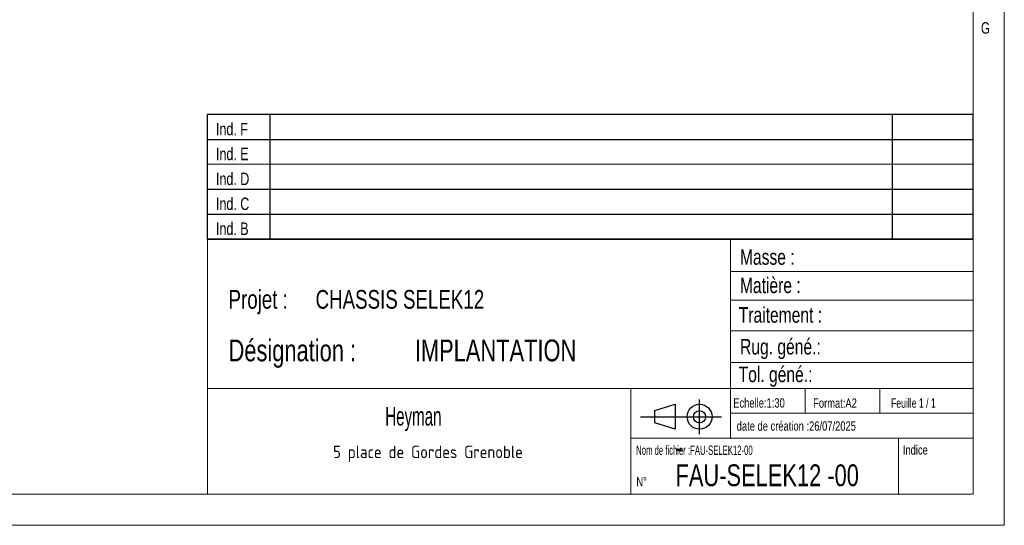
# Model space of a CAD drawing. Header units: millimetres. Extents: x 5 to 589, y 5 to 450.
# Tile 25 of 91: x 431 to 589, y 5 to 86. Entities that reach past the tile are written whole.
import ezdxf

# ---------------------------------------------------------------- set-up
doc = ezdxf.new("R2010")
doc.units = ezdxf.units.MM
doc.layers.add('NOTES', color=6, linetype='Continuous')
doc.styles.add('SLDTEXTSTYLE0', font='TXT', dxfattribs={"width": 0.75})
doc.styles.add('SLDTEXTSTYLE1', font='TXT', dxfattribs={"width": 0.617423})
doc.styles.add('SLDTEXTSTYLE2', font='ISOCP3', dxfattribs={"width": 0.96})
doc.styles.add('SLDTEXTSTYLE3', font='TXT', dxfattribs={"width": 0.605})
doc.styles.add('SLDTEXTSTYLE4', font='TXT', dxfattribs={"width": 0.692308})

# ---------------------------------------------------------------- blocks, each defined once
blk = doc.blocks.new('TAB MODIFS')
for p, q in [((123, 20), (0, 20)), ((0, 0), (0, 20)), ((10, 20), (10, 0)), ((110, 20), (110, 0)), ((123, 0), (123, 20)), ((0, 16), (123, 16)), ((0, 8), (123, 8)), ((0, 4), (123, 4)), ((0, 0), (123, 0))]:
    blk.add_line(p, q)
at = {"color": 7, "linetype": 'Continuous', "lineweight": 18}
blk.add_line((0, 12), (123, 12), dxfattribs=at)
at = {"color": 7}
for tag in ['AUTOATTR0', 'AUTOATTR1', 'AUTOATTR2', 'AUTOATTR3', 'AUTOATTR4', 'AUTOATTR5', 'AUTOATTR6', 'AUTOATTR7', 'AUTOATTR8', 'AUTOATTR9']:
    blk.add_attdef(tag, (0, 0), '', height=1, dxfattribs=at)
at = {"layer": 'NOTES', "color": 211, "char_height": 2, "attachment_point": 1, "style": 'SLDTEXTSTYLE0'}
for s, insert in [('Ind. F', (1.36, 18.66)), ('Ind. E', (1.36, 14.66)), ('Ind. D', (1.36, 10.66)), ('Ind. C', (1.36, 6.66)), ('Ind. B', (1.36, 2.66))]:
    blk.add_mtext(s, dxfattribs=dict(at, insert=insert))
blk = doc.blocks.new('Bloc2')
for p, q in [((2.32, 3.8), (5.55, 4.8)), ((5.55, 4.8), (5.55, 0.8)), ((9.48, 0), (9.48, 5.6)), ((2.32, 1.8), (2.32, 3.8)), ((0, 2.8), (12.98, 2.8)), ((5.55, 0.8), (2.32, 1.8))]:
    blk.add_line(p, q)
for radius in [2, 1]:
    blk.add_circle((9.48, 2.8), radius)
blk = doc.blocks.new('SW_NOTE_1')
at = {"layer": 'NOTES', "color": 0, "char_height": 3.5, "attachment_point": 1, "style": 'SLDTEXTSTYLE0'}
for s, insert in [('-', (0, 4.51)), ('FAU-SELEK12 -00', (0, 0.01))]:
    blk.add_mtext(s, dxfattribs=dict(at, insert=insert))
blk = doc.blocks.new('SW_NOTE_2')
at = {"layer": 'NOTES', "color": 0, "char_height": 3.5, "attachment_point": 1, "style": 'SLDTEXTSTYLE0'}
for s, insert in [('Désignation :', (0, 4.51)), ('IMPLANTATION', (29.93, 4.51))]:
    blk.add_mtext(s, dxfattribs=dict(at, insert=insert))
blk = doc.blocks.new('SW_NOTE_3')
at = {"layer": 'NOTES', "color": 0, "char_height": 3, "attachment_point": 1, "style": 'SLDTEXTSTYLE0'}
for s, insert in [('Projet :', (0, 3.87)), ('CHASSIS SELEK12', (13.98, 3.87))]:
    blk.add_mtext(s, dxfattribs=dict(at, insert=insert))
blk = doc.blocks.new('SW_NOTE_4')
at = {"layer": 'NOTES', "color": 0, "insert": (16.91, 2.58), "char_height": 2, "attachment_point": 2, "style": 'SLDTEXTSTYLE2'}
blk.add_mtext('5 place de Gordes Grenoble', dxfattribs=at)

msp = doc.modelspace()

# ---------------------------------------------------------------- linework, layer by layer
at = {"color": 7, "linetype": 'Continuous', "lineweight": 18}
for p, q in [((589, 5), (589, 415)), ((584, 10), (584, 410)), ((461, 51), (461, 10)), ((584, 51), (461, 51)), ((545, 51), (545, 19)), ((584, 51), (584, 10)), ((545, 45.75642), (584, 45.75642)), ((545, 41.17842), (584, 41.17842)), ((545, 36.24486), (584, 36.24486)), ((545, 31.17795), (584, 31.17795)), ((461, 27), (584, 27)), ((529, 27), (529, 10)), ((557, 27), (557, 23)), ((569, 27), (569, 23)), ((545, 23), (584, 23)), ((529, 19), (584, 19)), ((572, 19), (572, 10)), ((10, 10), (584, 10)), ((461, 10.00044), (584, 10)), ((5, 5), (589, 5))]:
    msp.add_line(p, q, dxfattribs=at)

# ---------------------------------------------------------------- block references
at = {"color": 7, "linetype": 'Continuous'}
msp.add_blockref('TAB MODIFS', (460.99356, 50.98986), dxfattribs=at)
msp.add_blockref('Bloc2', (530.55991, 19.6343))
at = {"layer": 'NOTES', "color": 211}
for name, p in [('SW_NOTE_3', (464.36724, 38.92518)), ('SW_NOTE_2', (464.36724, 30.33513)), ('SW_NOTE_4', (479.50269, 15.21327)), ('SW_NOTE_1', (536.17613, 14.77587))]:
    msp.add_blockref(name, p, dxfattribs=at)

# ---------------------------------------------------------------- texts
for s, insert, char_height, attachment_point, style in [('G', (585.25156, 85.82333), 1.85208, 1, 'SLDTEXTSTYLE0'), ('Masse :', (546.53316, 49.34594), 2.5, 1, 'SLDTEXTSTYLE0'), ('Matière :', (546.53316, 44.79932), 2.5, 1, 'SLDTEXTSTYLE0'), ('Traitement :', (546.34272, 40.04565), 2.5, 1, 'SLDTEXTSTYLE0'), ('Rug. géné.:', (546.55141, 34.94492), 2.5, 1, 'SLDTEXTSTYLE0'), ('Tol. géné.:', (546.32359, 30.49933), 2.5, 1, 'SLDTEXTSTYLE0'), ('Echelle:1:30', (545.45345, 25.40475), 1.5, 1, 'SLDTEXTSTYLE0'), ('Format:A2', (558.28928, 25.38016), 1.5, 1, 'SLDTEXTSTYLE0'), ('Feuille 1 / 1', (570.80638, 25.38398), 1.5, 1, 'SLDTEXTSTYLE4'), ('Heyman', (494.06274, 24.02676), 3, 2, 'SLDTEXTSTYLE3'), ('date de création :26/07/2025', (546.00896, 21.69475), 1.5, 1, 'SLDTEXTSTYLE0'), ('Nom de fichier :FAU-SELEK12-00', (529.8524, 17.81537), 1.5, 1, 'SLDTEXTSTYLE1'), ('Indice', (572.69269, 17.86016), 1.5, 1, 'SLDTEXTSTYLE0'), ('N°', (529.87812, 12.76503), 1.5, 1, 'SLDTEXTSTYLE0')]:
    msp.add_mtext(s, dxfattribs=dict(at, insert=insert, char_height=char_height, attachment_point=attachment_point, style=style))

doc.saveas('drawing.dxf')
